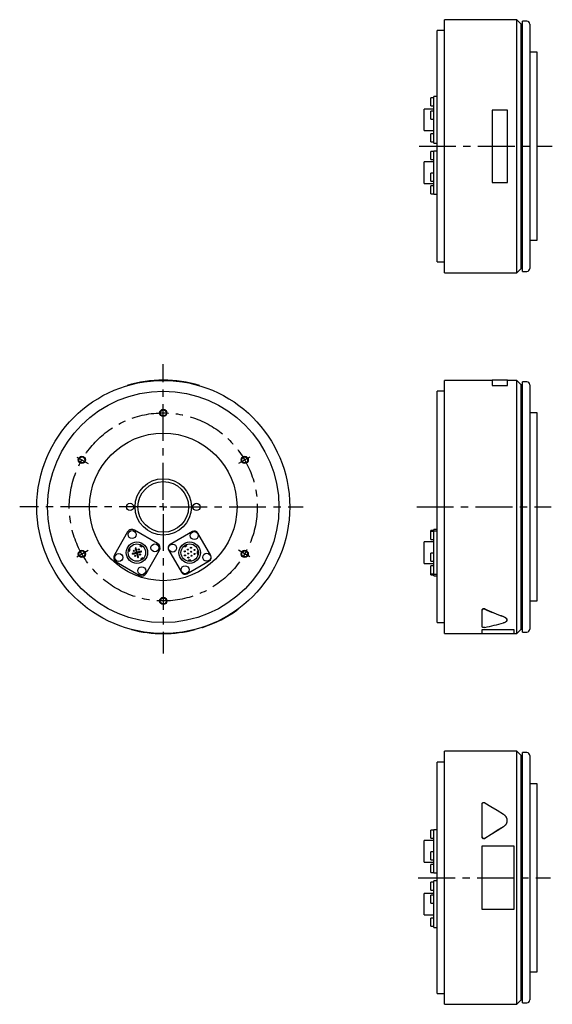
# Model space of a CAD drawing. Extents: x 85 to 936, y 80 to 771.
# Tile 1 of 2: x 85 to 453, y 80 to 760. Entities that reach past the tile are written whole.
import ezdxf

# ---------------------------------------------------------------- set-up
doc = ezdxf.new("R2010")
doc.units = 0
doc.header["$LTSCALE"] = 2
doc.header["$MEASUREMENT"] = 0
doc.linetypes.add('CENTERX2', pattern=[20.32, 12.7, -2.54, 2.54, -2.54])
doc.layers.get('0').update_dxf_attribs({"linetype": 'CONTINUOUS'})
doc.layers.add('FORMAT', color=7, linetype='CONTINUOUS')
doc.layers.add('ﾚｲﾔｰ1', color=7, linetype='CENTERX2')

# ---------------------------------------------------------------- blocks, each defined once
blk = doc.blocks.new('SW_CENTERMARKSYMBOL_1')
at = {"color": 6, "linetype": 'CENTERX2'}
for p, q in [((0, 5), (0, 98.62)), ((-5, 0), (-99.32, 0)), ((0, 0), (-2.5, 0)), ((0, 0), (0, 2.5)), ((0, 0), (0, -2.5)), ((0, 0), (2.5, 0)), ((5, 0), (96.81, 0)), ((0, -5), (0, -101.32))]:
    blk.add_line(p, q, dxfattribs=at)

msp = doc.modelspace()

# ---------------------------------------------------------------- linework, layer by layer
at = {"color": 7, "linetype": 'Continuous'}
for p, q in [((428.58, 760.46), (378.58, 760.46)), ((378.58, 585.46), (378.58, 760.46)), ((431.58, 757.46), (428.58, 760.46)), ((428.58, 585.46), (428.58, 760.46)), ((432.58, 757.46), (431.58, 757.46)), ((431.58, 588.46), (431.58, 757.46)), ((435.58, 759.46), (432.58, 759.46)), ((432.58, 586.46), (432.58, 759.46)), ((437.58, 757.46), (437.58, 588.46)), ((378.58, 752.96), (373.58, 752.96)), ((373.58, 592.96), (373.58, 752.96)), ((442.58, 737.96), (437.58, 737.96)), ((442.58, 607.96), (442.58, 737.96)), ((371.18, 706.43), (369.18, 706.43)), ((369.18, 700.93), (369.18, 706.43)), ((373.58, 707.27), (371.18, 707.27)), ((371.18, 706.8), (371.18, 707.27)), ((371.18, 697.6), (371.18, 706.8)), ((371.18, 698.61), (364.48, 698.61)), ((364.48, 683.81), (364.48, 698.61)), ((369.18, 700.93), (371.18, 700.93)), ((371.18, 697.3), (369.18, 697.3)), ((369.18, 691.8), (369.18, 697.3)), ((371.18, 692.82), (371.18, 697.6)), ((411.58, 697.98), (411.58, 647.93)), ((422.08, 697.98), (411.58, 697.98)), ((422.08, 647.93), (422.08, 697.98)), ((369.18, 691.8), (371.18, 691.8)), ((371.18, 676.89), (371.18, 692.82)), ((364.48, 683.81), (371.18, 683.81)), ((371.18, 681.48), (369.18, 681.48)), ((369.18, 675.98), (369.18, 681.48)), ((369.18, 675.98), (371.18, 675.98)), ((371.18, 675.14), (371.18, 676.89)), ((371.18, 675.14), (373.58, 675.14)), ((371.18, 669.24), (369.18, 669.24)), ((369.18, 663.74), (369.18, 669.24)), ((373.58, 669.66), (371.18, 669.66)), ((371.18, 668.26), (371.18, 669.66)), ((371.18, 652.85), (371.18, 668.26)), ((371.18, 662.11), (364.48, 662.11)), ((364.48, 647.31), (364.48, 662.11)), ((369.18, 663.74), (371.18, 663.74)), ((371.18, 654.3), (369.18, 654.3)), ((369.18, 648.8), (369.18, 654.3)), ((364.48, 647.31), (371.18, 647.31)), ((369.18, 648.8), (371.18, 648.8)), ((371.18, 649.02), (371.18, 652.85)), ((371.18, 640.12), (371.18, 649.02)), ((411.58, 647.93), (422.08, 647.93)), ((371.18, 645.67), (369.18, 645.67)), ((369.18, 640.17), (369.18, 645.67)), ((369.18, 640.17), (371.18, 640.17)), ((371.18, 639.75), (371.18, 640.12)), ((371.18, 639.75), (373.58, 639.75)), ((437.58, 607.96), (442.58, 607.96)), ((373.58, 592.96), (378.58, 592.96)), ((378.58, 585.46), (428.58, 585.46)), ((428.58, 585.46), (431.58, 588.46)), ((431.58, 588.46), (432.58, 588.46)), ((432.58, 586.46), (435.58, 586.46)), ((411.58, 511.12), (378.58, 511.12)), ((378.58, 423.62), (378.58, 511.12)), ((422.08, 511.22), (411.58, 511.22)), ((411.58, 511.22), (411.58, 507.56)), ((422.08, 507.56), (422.08, 511.22)), ((428.58, 511.12), (422.08, 511.12)), ((431.58, 508.12), (428.58, 511.12)), ((428.58, 423.62), (428.58, 511.12)), ((159.09, 507.47), (159.07, 507.56)), ((209.09, 507.47), (209.12, 507.56)), ((411.58, 507.56), (422.08, 507.56)), ((411.58, 507.47), (411.58, 507.56)), ((411.58, 507.47), (422.08, 507.47)), ((422.08, 507.47), (422.08, 507.56)), ((432.58, 508.12), (431.58, 508.12)), ((431.58, 423.62), (431.58, 508.12)), ((435.58, 510.12), (432.58, 510.12)), ((432.58, 423.62), (432.58, 510.12)), ((437.58, 508.12), (437.58, 339.12)), ((378.58, 503.62), (373.58, 503.62)), ((373.58, 423.62), (373.58, 503.62)), ((442.58, 488.62), (437.58, 488.62)), ((442.58, 423.62), (442.58, 488.62)), ((373.58, 343.62), (373.58, 423.62)), ((378.58, 336.12), (378.58, 423.62)), ((428.58, 336.12), (428.58, 423.62)), ((431.58, 339.12), (431.58, 423.62)), ((432.58, 337.12), (432.58, 423.62)), ((442.58, 358.62), (442.58, 423.62)), ((159.45, 406.32), (150.25, 390.39)), ((180.16, 398.4), (164.23, 407.6)), ((204.2, 406.59), (188.79, 397.69)), ((216.93, 390.15), (208.03, 405.56)), ((371.18, 407.23), (369.18, 407.23)), ((369.18, 406.54), (369.18, 407.23)), ((371.18, 406.54), (369.18, 406.54)), ((369.18, 403.79), (369.18, 406.54)), ((369.18, 401.04), (369.18, 403.79)), ((373.58, 408.07), (371.18, 408.07)), ((371.18, 407.6), (371.18, 408.07)), ((371.18, 406.96), (371.18, 407.6)), ((373.58, 406.96), (371.18, 406.96)), ((371.18, 405.56), (371.18, 406.96)), ((371.18, 390.15), (371.18, 405.56)), ((164.75, 394.93), (165.48, 392.22)), ((166.06, 392.37), (165.33, 395.09)), ((168.17, 397.54), (167.79, 396.88)), ((167.79, 396.88), (169.09, 396.13)), ((169.09, 396.13), (169.47, 396.79)), ((198.72, 396.79), (199.09, 396.13)), ((199.09, 396.13), (200.39, 396.88)), ((200.39, 396.88), (200.02, 397.54)), ((371.18, 399.41), (364.48, 399.41)), ((364.48, 392.01), (364.48, 399.41)), ((369.18, 401.04), (371.18, 401.04)), ((159.99, 393.34), (160.7, 393.08)), ((161.21, 394.49), (160.51, 394.75)), ((160.7, 393.08), (161.21, 394.49)), ((165.48, 392.22), (162.76, 391.49)), ((162.92, 390.91), (165.63, 391.64)), ((165.63, 391.64), (166.36, 388.92)), ((168.77, 393.1), (166.06, 392.37)), ((166.21, 391.79), (168.93, 392.52)), ((166.94, 389.08), (166.21, 391.79)), ((169.76, 388.5), (168.61, 387.54)), ((170.25, 387.93), (169.76, 388.5)), ((172.24, 377.69), (181.44, 393.62)), ((187.76, 393.86), (196.66, 378.45)), ((207.54, 392.76), (207.54, 391.26)), ((208.3, 392.76), (207.54, 392.76)), ((207.54, 391.26), (208.3, 391.26)), ((364.48, 384.61), (364.48, 392.01)), ((371.18, 391.6), (369.18, 391.6)), ((369.18, 388.85), (369.18, 391.6)), ((369.18, 386.1), (369.18, 388.85)), ((371.18, 386.32), (371.18, 390.15)), ((151.53, 385.61), (167.46, 376.41)), ((168.61, 387.54), (169.1, 386.96)), ((200.49, 377.42), (215.9, 386.32)), ((201.59, 386.81), (201.59, 386.05)), ((203.09, 386.81), (201.59, 386.81)), ((203.09, 386.05), (203.09, 386.81)), ((364.48, 384.61), (371.18, 384.61)), ((369.18, 386.1), (371.18, 386.1)), ((371.18, 382.97), (369.18, 382.97)), ((369.18, 380.22), (369.18, 382.97)), ((371.18, 377.42), (371.18, 386.32)), ((369.18, 377.47), (369.18, 380.22)), ((369.18, 377.47), (371.18, 377.47)), ((369.18, 376.78), (369.18, 377.47)), ((369.18, 376.78), (371.18, 376.78)), ((371.18, 377.05), (371.18, 377.42)), ((371.18, 377.05), (373.58, 377.05)), ((371.18, 375.94), (371.18, 377.05)), ((371.18, 375.94), (373.58, 375.94)), ((437.58, 358.62), (442.58, 358.62)), ((236.15, 353.16), (236.09, 353.24)), ((404.58, 352.37), (404.58, 352.29)), ((404.58, 340.69), (404.58, 352.29)), ((211.09, 340.39), (211.13, 340.29)), ((373.58, 343.62), (378.58, 343.62)), ((421.78, 345.45), (421.78, 345.54)), ((162.09, 338.93), (162.07, 338.83)), ((206.09, 338.93), (206.12, 338.83)), ((378.58, 336.12), (404.58, 336.12)), ((404.58, 338.93), (426.58, 338.93)), ((404.58, 338.93), (404.58, 338.83)), ((404.58, 338.83), (426.58, 338.83)), ((404.58, 336.02), (404.58, 338.83)), ((404.58, 336.02), (426.58, 336.02)), ((426.58, 338.93), (426.58, 338.83)), ((426.58, 338.83), (426.58, 336.02)), ((426.58, 336.12), (428.58, 336.12)), ((428.58, 336.12), (431.58, 339.12)), ((431.58, 339.12), (432.58, 339.12)), ((432.58, 337.12), (435.58, 337.12)), ((428.58, 254.77), (378.58, 254.77)), ((378.58, 79.77), (378.58, 254.77)), ((431.58, 251.77), (428.58, 254.77)), ((428.58, 79.77), (428.58, 254.77)), ((435.58, 253.77), (432.58, 253.77)), ((432.58, 80.77), (432.58, 253.77)), ((378.58, 247.27), (373.58, 247.27)), ((373.58, 87.27), (373.58, 247.27)), ((432.58, 251.77), (431.58, 251.77)), ((431.58, 82.77), (431.58, 251.77)), ((437.58, 251.77), (437.58, 82.77)), ((442.58, 232.27), (437.58, 232.27)), ((442.58, 102.27), (442.58, 232.27)), ((404.58, 195.51), (404.58, 218.13)), ((421.78, 206.77), (421.78, 206.82)), ((371.18, 200.06), (369.18, 200.06)), ((369.18, 194.56), (369.18, 200.06)), ((373.58, 200.48), (371.18, 200.48)), ((371.18, 199.08), (371.18, 200.48)), ((371.18, 183.67), (371.18, 199.08)), ((371.18, 192.92), (364.48, 192.92)), ((364.48, 178.12), (364.48, 192.92)), ((369.18, 194.56), (371.18, 194.56)), ((404.58, 195.47), (404.58, 195.51)), ((371.18, 185.11), (369.18, 185.11)), ((369.18, 179.61), (369.18, 185.11)), ((404.58, 189.3), (426.58, 189.3)), ((404.58, 145.25), (404.58, 189.3)), ((426.58, 189.3), (426.58, 145.25)), ((364.48, 178.12), (371.18, 178.12)), ((369.18, 179.61), (371.18, 179.61)), ((371.18, 179.84), (371.18, 183.67)), ((371.18, 170.94), (371.18, 179.84)), ((371.18, 176.48), (369.18, 176.48)), ((369.18, 170.98), (369.18, 176.48)), ((369.18, 170.98), (371.18, 170.98)), ((371.18, 170.57), (371.18, 170.94)), ((371.18, 170.57), (373.58, 170.57)), ((371.18, 164.25), (369.18, 164.25)), ((369.18, 158.75), (369.18, 164.25)), ((373.58, 165.09), (371.18, 165.09)), ((371.18, 164.62), (371.18, 165.09)), ((371.18, 155.42), (371.18, 164.62)), ((369.18, 158.75), (371.18, 158.75)), ((371.18, 156.42), (364.48, 156.42)), ((364.48, 141.62), (364.48, 156.42)), ((371.18, 155.12), (369.18, 155.12)), ((369.18, 149.62), (369.18, 155.12)), ((371.18, 150.64), (371.18, 155.42)), ((371.18, 134.71), (371.18, 150.64)), ((369.18, 149.62), (371.18, 149.62)), ((426.58, 145.25), (404.58, 145.25)), ((364.48, 141.62), (371.18, 141.62)), ((371.18, 139.3), (369.18, 139.3)), ((369.18, 133.8), (369.18, 139.3)), ((369.18, 133.8), (371.18, 133.8)), ((371.18, 132.96), (371.18, 134.71)), ((371.18, 132.96), (373.58, 132.96)), ((437.58, 102.27), (442.58, 102.27)), ((373.58, 87.27), (378.58, 87.27)), ((428.58, 79.77), (431.58, 82.77)), ((431.58, 82.77), (432.58, 82.77)), ((378.58, 79.77), (428.58, 79.77)), ((432.58, 80.77), (435.58, 80.77))]:
    msp.add_line(p, q, dxfattribs=at)
for points in [[(406.41, 219.15), (410.62, 216.56), (414.94, 213.89), (419.36, 211.17)], [(419.36, 202.47), (415.1, 199.84), (410.78, 197.18), (406.41, 194.48)], [(419.36, 202.43), (415.1, 199.81), (410.78, 197.14), (406.41, 194.45)]]:
    msp.add_lwpolyline(points, dxfattribs=at)
for centre, radius in [((184.09, 423.62), 87.5), ((184.09, 423.62), 80), ((184.09, 423.62), 51), ((184.09, 423.62), 19.5), ((184.09, 423.62), 17.5), ((161.09, 423.62), 2.5), ((207.09, 423.62), 2.5), ((162.5, 404.48), 2.75), ((205.5, 403.79), 2.75), ((165.84, 392.01), 7.4), ((165.84, 392.01), 6), ((178.32, 395.35), 2.75), ((190.56, 395.16), 2.75), ((202.34, 392.01), 7.4), ((202.34, 392.01), 6), ((203.26, 395.42), 0.35), ((153.37, 388.66), 2.75), ((163.68, 393.26), 0.4), ((164.59, 389.84), 0.4), ((167.09, 394.17), 0.4), ((168.01, 390.76), 0.4), ((198.93, 392.92), 0.35), ((199.1, 390.13), 0.35), ((201.09, 394.17), 0.35), ((201.26, 391.38), 0.35), ((201.43, 388.59), 0.35), ((203.43, 392.63), 0.35), ((203.59, 389.84), 0.35), ((205.59, 393.88), 0.35), ((205.76, 391.09), 0.35), ((214.13, 388.85), 2.75), ((169.19, 379.53), 2.75), ((199.19, 380.22), 2.75)]:
    msp.add_circle(centre, radius, dxfattribs=at)
at = {"color": 6, "linetype": 'Continuous'}
for centre in [(184.09, 488.62), (127.8, 456.12), (240.39, 456.12), (127.8, 391.12), (240.39, 391.12), (184.09, 358.62)]:
    msp.add_circle(centre, 2.5, dxfattribs=at)
for centre in [(184.09, 488.62), (127.8, 456.12), (240.39, 456.12), (127.8, 391.12), (240.39, 391.12), (184.09, 358.62)]:
    msp.add_circle(centre, 2.06)
at = {"color": 7, "linetype": 'Continuous'}
for centre, radius, start, end in [((435.58, 757.46), 2, 0, 90), ((435.58, 588.46), 2, 270, 0), ((184.09, 423.62), 87.6, 73.39845, 106.60155), ((435.58, 508.12), 2, 0, 90), ((162.48, 404.57), 3.5, 60, 150), ((205.6, 404.16), 2.8, 30, 120), ((165.04, 395.01), 0.3, 15, 195), ((178.41, 395.37), 3.5, 330, 60), ((190.19, 395.26), 2.8, 120, 210), ((153.28, 388.64), 3.5, 150, 240), ((162.84, 391.2), 0.3, 105, 285), ((166.65, 389), 0.3, 195, 15), ((168.85, 392.81), 0.3, 285, 105), ((214.5, 388.75), 2.8, 300, 30), ((169.21, 379.44), 3.5, 240, 330), ((199.09, 379.85), 2.8, 210, 300), ((184.09, 423.62), 87.6, 288.80121, 305.49074), ((184.09, 423.62), 87.6, 255.43794, 284.56206), ((435.58, 339.12), 2, 270, 0), ((435.58, 251.77), 2, 0, 90), ((435.58, 82.77), 2, 270, 0)]:
    msp.add_arc(centre, radius, start, end, dxfattribs=at)
for centre, ratio, start_param, end_param in [((490.48, 423.62), 0.616389, 4.078545, 4.187582), ((490.48, 423.62), 0.617094, 4.078545, 4.187582), ((362.32, 423.62), 0.617094, 5.028225, 5.125883)]:
    msp.add_ellipse(centre, major_axis=(141.96, 0), ratio=ratio, start_param=start_param, end_param=end_param, dxfattribs=at)
for points, knots in [([(234.95, 352.29), (235.14, 352.43), (235.43, 352.63), (235.75, 352.87), (235.97, 353.02), (236.11, 353.13), (236.17, 353.17), (236.15, 353.16), (236.15, 353.16)], [0, 0, 0, 0, 0.32905, 0.49326, 0.658926, 0.824507, 0.989626, 1, 1, 1, 1]), ([(406.41, 353.11), (406.39, 353.12), (406.34, 353.14), (406.26, 353.17), (406.18, 353.19), (406.08, 353.22), (405.93, 353.24), (405.7, 353.25), (405.41, 353.21), (405.11, 353.1), (404.91, 352.98), (404.79, 352.86), (404.7, 352.76), (404.64, 352.64), (404.59, 352.51), (404.58, 352.42), (404.58, 352.37)], [0, 0, 0, 0, 0.032216, 0.063821, 0.095013, 0.125996, 0.18899, 0.251472, 0.376162, 0.501171, 0.626204, 0.68756, 0.750301, 0.832847, 0.915588, 1, 1, 1, 1]), ([(404.58, 352.29), (404.58, 352.32), (404.58, 352.36), (404.59, 352.43), (404.6, 352.46), (404.63, 352.53), (404.64, 352.56), (404.66, 352.61), (404.67, 352.62), (404.69, 352.66), (404.7, 352.67), (404.74, 352.72), (404.76, 352.75), (404.8, 352.79), (404.82, 352.81), (404.84, 352.83), (404.85, 352.84), (404.87, 352.85), (404.87, 352.86), (404.92, 352.89), (404.95, 352.92), (405.01, 352.96), (405.03, 352.97), (405.07, 352.99), (405.08, 352.99), (405.1, 353.01), (405.11, 353.01), (405.17, 353.04), (405.21, 353.06), (405.29, 353.09), (405.31, 353.09), (405.35, 353.1), (405.37, 353.11), (405.39, 353.12), (405.41, 353.12), (405.53, 353.15), (405.64, 353.16), (405.82, 353.16), (405.88, 353.16), (405.96, 353.15), (405.99, 353.15), (406.05, 353.14), (406.08, 353.14), (406.21, 353.11), (406.31, 353.07), (406.41, 353.03)], [0, 0, 0, 0, 0.0625, 0.0625, 0.125, 0.125, 0.1875, 0.1875, 0.21875, 0.21875, 0.25, 0.25, 0.3125, 0.3125, 0.34375, 0.34375, 0.359375, 0.359375, 0.375, 0.375, 0.4375, 0.4375, 0.46875, 0.46875, 0.484375, 0.484375, 0.5, 0.5, 0.5625, 0.5625, 0.59375, 0.59375, 0.609375, 0.609375, 0.625, 0.625, 0.75, 0.75, 0.8125, 0.8125, 0.84375, 0.84375, 0.875, 0.875, 1, 1, 1, 1]), ([(419.36, 347.89), (419.72, 347.74), (420.44, 347.44), (421.2, 346.84), (421.64, 346.21), (421.83, 345.76), (421.78, 345.55), (421.77, 345.54)], [0, 0, 0, 0, 0.247041, 0.494983, 0.742978, 0.989984, 1, 1, 1, 1]), ([(419.36, 347.8), (419.55, 347.74), (419.73, 347.66), (419.98, 347.54), (420.07, 347.5), (420.19, 347.44), (420.23, 347.42), (420.29, 347.38), (420.31, 347.37), (420.35, 347.35), (420.37, 347.34), (420.53, 347.24), (420.67, 347.15), (420.86, 347), (420.92, 346.95), (421.01, 346.88), (421.04, 346.85), (421.08, 346.81), (421.09, 346.8), (421.12, 346.77), (421.13, 346.76), (421.25, 346.65), (421.34, 346.54), (421.46, 346.39), (421.49, 346.33), (421.54, 346.25), (421.56, 346.23), (421.59, 346.17), (421.6, 346.14), (421.67, 346.01), (421.71, 345.9), (421.75, 345.74), (421.76, 345.69), (421.78, 345.58), (421.78, 345.53), (421.78, 345.37), (421.77, 345.26), (421.74, 345.11), (421.72, 345.05), (421.69, 344.98), (421.68, 344.95), (421.66, 344.9), (421.65, 344.88), (421.59, 344.75), (421.52, 344.65), (421.41, 344.51), (421.37, 344.46), (421.3, 344.39), (421.27, 344.37), (421.23, 344.32), (421.2, 344.3), (421.07, 344.18), (420.96, 344.1), (420.77, 343.98), (420.7, 343.94), (420.59, 343.88), (420.56, 343.86), (420.5, 343.83), (420.49, 343.82), (420.45, 343.8), (420.43, 343.79), (420.1, 343.63), (419.75, 343.5), (419.36, 343.4)], [0, 0, 0, 0, 0.0625, 0.0625, 0.09375, 0.09375, 0.109375, 0.109375, 0.117188, 0.117188, 0.125, 0.125, 0.1875, 0.1875, 0.21875, 0.21875, 0.234375, 0.234375, 0.242188, 0.242188, 0.25, 0.25, 0.3125, 0.3125, 0.34375, 0.34375, 0.359375, 0.359375, 0.375, 0.375, 0.4375, 0.4375, 0.46875, 0.46875, 0.5, 0.5, 0.5625, 0.5625, 0.59375, 0.59375, 0.609375, 0.609375, 0.625, 0.625, 0.6875, 0.6875, 0.71875, 0.71875, 0.734375, 0.734375, 0.75, 0.75, 0.8125, 0.8125, 0.84375, 0.84375, 0.859375, 0.859375, 0.867188, 0.867188, 0.875, 0.875, 1, 1, 1, 1]), ([(211.13, 340.29), (211.13, 340.29), (211.15, 340.3), (211.28, 340.34), (211.47, 340.4), (211.73, 340.49), (212.02, 340.58), (212.22, 340.65), (212.33, 340.69)], [0, 0, 0, 0, 0.159465, 0.327434, 0.495412, 0.663211, 0.831074, 1, 1, 1, 1]), ([(406.41, 340.35), (406.23, 340.31), (406.02, 340.29), (405.69, 340.29), (405.58, 340.29), (405.42, 340.31), (405.37, 340.31), (405.27, 340.33), (405.22, 340.33), (405.13, 340.35), (405.09, 340.36), (405, 340.38), (404.96, 340.39), (404.89, 340.42), (404.86, 340.43), (404.79, 340.46), (404.76, 340.47), (404.63, 340.55), (404.58, 340.62), (404.58, 340.69)], [0, 0, 0, 0, 0.25, 0.25, 0.375, 0.375, 0.4375, 0.4375, 0.5, 0.5, 0.5625, 0.5625, 0.625, 0.625, 0.6875, 0.6875, 0.75, 0.75, 1, 1, 1, 1]), ([(404.58, 218.13), (404.58, 218.18), (404.58, 218.23), (404.59, 218.32), (404.6, 218.37), (404.63, 218.46), (404.64, 218.51), (404.66, 218.57), (404.67, 218.6), (404.69, 218.64), (404.7, 218.66), (404.74, 218.73), (404.76, 218.77), (404.8, 218.83), (404.82, 218.85), (404.84, 218.88), (404.85, 218.89), (404.87, 218.91), (404.87, 218.92), (404.92, 218.97), (404.95, 219), (405.01, 219.06), (405.03, 219.07), (405.07, 219.1), (405.08, 219.1), (405.1, 219.12), (405.11, 219.13), (405.17, 219.16), (405.21, 219.19), (405.29, 219.23), (405.31, 219.24), (405.35, 219.25), (405.37, 219.26), (405.39, 219.27), (405.41, 219.27), (405.53, 219.31), (405.64, 219.33), (405.82, 219.33), (405.88, 219.33), (405.96, 219.32), (405.99, 219.32), (406.05, 219.3), (406.08, 219.3), (406.21, 219.26), (406.31, 219.21), (406.41, 219.15)], [0, 0, 0, 0, 0.0625, 0.0625, 0.125, 0.125, 0.1875, 0.1875, 0.21875, 0.21875, 0.25, 0.25, 0.3125, 0.3125, 0.34375, 0.34375, 0.359375, 0.359375, 0.375, 0.375, 0.4375, 0.4375, 0.46875, 0.46875, 0.484375, 0.484375, 0.5, 0.5, 0.5625, 0.5625, 0.59375, 0.59375, 0.609375, 0.609375, 0.625, 0.625, 0.75, 0.75, 0.8125, 0.8125, 0.84375, 0.84375, 0.875, 0.875, 1, 1, 1, 1]), ([(419.36, 211.17), (419.55, 211.05), (419.73, 210.92), (419.98, 210.71), (420.07, 210.64), (420.19, 210.53), (420.23, 210.49), (420.29, 210.43), (420.31, 210.41), (420.35, 210.37), (420.37, 210.35), (420.53, 210.17), (420.67, 210.01), (420.86, 209.75), (420.92, 209.66), (421.01, 209.52), (421.04, 209.48), (421.08, 209.41), (421.09, 209.38), (421.12, 209.34), (421.13, 209.31), (421.25, 209.1), (421.34, 208.91), (421.46, 208.62), (421.49, 208.52), (421.54, 208.37), (421.56, 208.32), (421.59, 208.21), (421.6, 208.16), (421.67, 207.91), (421.71, 207.7), (421.75, 207.39), (421.76, 207.29), (421.78, 207.08), (421.78, 206.98), (421.78, 206.66), (421.77, 206.45), (421.74, 206.13), (421.72, 206.03), (421.69, 205.87), (421.68, 205.82), (421.66, 205.72), (421.65, 205.67), (421.59, 205.4), (421.52, 205.2), (421.41, 204.9), (421.37, 204.8), (421.3, 204.65), (421.27, 204.6), (421.23, 204.5), (421.2, 204.46), (421.07, 204.21), (420.96, 204.03), (420.77, 203.76), (420.7, 203.67), (420.59, 203.54), (420.56, 203.5), (420.5, 203.44), (420.49, 203.42), (420.45, 203.38), (420.43, 203.36), (420.1, 203), (419.75, 202.71), (419.36, 202.47)], [0, 0, 0, 0, 0.0625, 0.0625, 0.09375, 0.09375, 0.109375, 0.109375, 0.117188, 0.117188, 0.125, 0.125, 0.1875, 0.1875, 0.21875, 0.21875, 0.234375, 0.234375, 0.242188, 0.242188, 0.25, 0.25, 0.3125, 0.3125, 0.34375, 0.34375, 0.359375, 0.359375, 0.375, 0.375, 0.4375, 0.4375, 0.46875, 0.46875, 0.5, 0.5, 0.5625, 0.5625, 0.59375, 0.59375, 0.609375, 0.609375, 0.625, 0.625, 0.6875, 0.6875, 0.71875, 0.71875, 0.734375, 0.734375, 0.75, 0.75, 0.8125, 0.8125, 0.84375, 0.84375, 0.859375, 0.859375, 0.867188, 0.867188, 0.875, 0.875, 1, 1, 1, 1]), ([(421.77, 206.77), (421.75, 206.37), (421.7, 205.54), (421.22, 204.35), (420.47, 203.24), (419.73, 202.7), (419.36, 202.43)], [0, 0, 0, 0, 0.242125, 0.494794, 0.746079, 1, 1, 1, 1]), ([(406.41, 194.48), (406.23, 194.37), (406.02, 194.31), (405.69, 194.3), (405.58, 194.32), (405.42, 194.36), (405.37, 194.37), (405.27, 194.42), (405.22, 194.44), (405.13, 194.49), (405.09, 194.52), (405, 194.59), (404.96, 194.62), (404.89, 194.7), (404.86, 194.74), (404.79, 194.82), (404.76, 194.87), (404.63, 195.09), (404.58, 195.3), (404.58, 195.51)], [0, 0, 0, 0, 0.25, 0.25, 0.375, 0.375, 0.4375, 0.4375, 0.5, 0.5, 0.5625, 0.5625, 0.625, 0.625, 0.6875, 0.6875, 0.75, 0.75, 1, 1, 1, 1]), ([(404.58, 195.47), (404.58, 195.44), (404.58, 195.37), (404.6, 195.27), (404.62, 195.15), (404.67, 195.02), (404.76, 194.83), (404.92, 194.62), (405.17, 194.42), (405.47, 194.3), (405.74, 194.27), (405.96, 194.28), (406.12, 194.32), (406.27, 194.37), (406.36, 194.43), (406.41, 194.45)], [0, 0, 0, 0, 0.042003, 0.083824, 0.125743, 0.188398, 0.250709, 0.375398, 0.500256, 0.625143, 0.749998, 0.812312, 0.874983, 0.937358, 1, 1, 1, 1])]:
    msp.add_open_spline(points, degree=3, knots=knots, dxfattribs=at)
at = {"layer": 'FORMAT', "color": 6, "linetype": 'CENTERX2'}
msp.add_line((359.47, 423.62), (452.26, 423.62), dxfattribs=at)
at = {"layer": 'ﾚｲﾔｰ1', "color": 6, "linetype": 'CENTERX2'}
for p, q in [((361.11, 672.96), (453.16, 672.96)), ((360.49, 167.27), (452, 167.27))]:
    msp.add_line(p, q, dxfattribs=at)
at = {"layer": 'ﾚｲﾔｰ1', "color": 6}
for p, q in [((124.34, 458.12), (132.13, 453.62)), ((243.85, 458.12), (236.06, 453.62)), ((124.34, 389.12), (132.13, 393.62)), ((243.85, 389.12), (236.06, 393.62))]:
    msp.add_line(p, q, dxfattribs=at)
msp.add_circle((184.09, 423.62), 65, dxfattribs=at)

# ---------------------------------------------------------------- block references
at = {"color": 6, "linetype": 'Continuous'}
msp.add_blockref('SW_CENTERMARKSYMBOL_1', (184.09, 423.62), dxfattribs=at)

doc.saveas('drawing.dxf')
